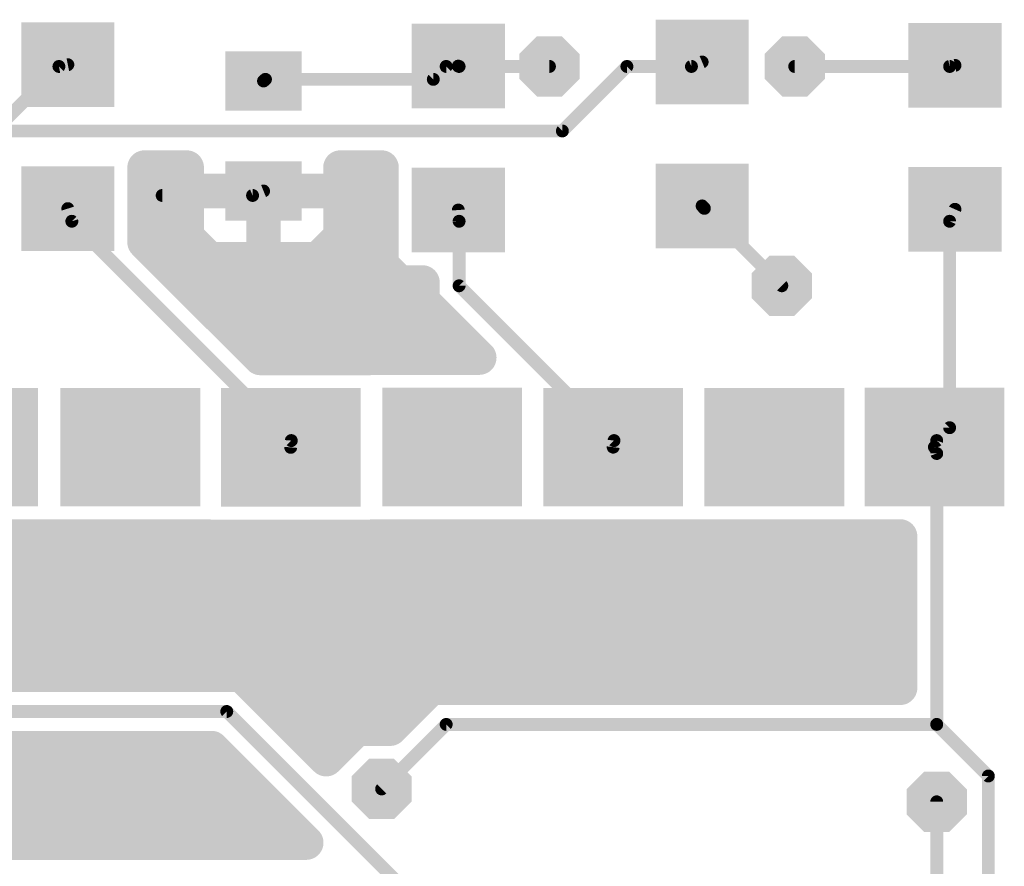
# Model space of a CAD drawing. Extents: x 0.3 to 47.5, y 0.3 to 27.7.
# Tile 12 of 12: x 35.4 to 47, y 17.5 to 27.5. Entities that reach past the tile are written whole.
import ezdxf

# ---------------------------------------------------------------- set-up
doc = ezdxf.new("R2010")
doc.units = 0
doc.layers.add('16', color=174, linetype='CONTINUOUS')
doc.layers.add('18', color=94, linetype='CONTINUOUS')

# ---------------------------------------------------------------- blocks, each defined once
blk = doc.blocks.new('RECT')
blk.add_solid([(-0.5, -0.5), (0.5, -0.5), (-0.5, 0.5), (0.5, 0.5)])
blk = doc.blocks.new('OCTAGONV')
at = {"const_width": 0.5}
blk.add_lwpolyline([(-0.25, -0.1036), (-0.25, 0.1036), (-0.1036, 0.25), (0.1036, 0.25), (0.25, 0.1036), (0.25, -0.1036), (0.1036, -0.25), (-0.1036, -0.25), (-0.25, -0.1036), (-0.25, 0.1036)], dxfattribs=at)

msp = doc.modelspace()

# ---------------------------------------------------------------- linework, layer by layer
at = {"layer": '16'}
for points, const_width in [([(43.2816, 26.9748), (43.4077, 27.0274)], 0.1524), ([(35.052, 26.2128), (35.814, 26.9748)], 0.1524), ([(35.814, 26.9748), (35.9192, 26.9955)], 0.1524), ([(40.2336, 26.8224), (40.386, 26.9748)], 0.1524), ([(40.386, 26.9748), (40.5291, 26.9788)], 0.1524), ([(40.5291, 26.9788), (40.5384, 26.9748)], 0.1524), ([(40.5384, 26.9748), (41.6052, 26.9748)], 0.1524), ([(41.7576, 26.2128), (42.5196, 26.9748)], 0.1524), ([(42.5196, 26.9748), (43.2816, 26.9748)], 0.1524), ([(44.5008, 26.9748), (46.3296, 26.9748)], 0.1524), ([(46.3296, 26.9748), (46.3927, 26.9875)], 0.1524), ([(38.2299, 26.8032), (38.2524, 26.8224)], 0.1524), ([(38.2524, 26.8224), (40.2336, 26.8224)], 0.1524), ([(35.052, 26.2128), (41.7576, 26.2128)], 0.1524), ([(36.8247, 24.8982), (36.8247, 25.781)], 0.4064), ([(36.8247, 25.781), (37.3227, 25.781)], 0.4064), ([(37.3227, 25.781), (37.3227, 25.5036)], 0.4064), ([(39.137, 25.5036), (39.137, 25.781)], 0.4064), ([(39.137, 25.781), (39.6235, 25.781)], 0.4064), ([(39.6235, 25.781), (39.6235, 24.6314)], 0.4064), ([(36.8247, 25.6032), (37.3227, 25.6032)], 0.4064), ([(39.137, 25.6032), (39.6235, 25.6032)], 0.4064), ([(37.3227, 25.5036), (38.2288, 25.5036)], 0.4064), ([(38.2288, 25.5026), (37.3227, 25.5026)], 0.4064), ([(37.3227, 25.5026), (37.3227, 24.9638)], 0.4064), ([(38.2288, 25.5036), (38.2288, 25.5026)], 0.4064), ([(38.2293, 24.696), (38.2293, 25.5021)], 0.4064), ([(38.2293, 25.5021), (38.2303, 25.5021)], 0.4064), ([(38.2303, 25.5021), (38.2303, 24.696)], 0.4064), ([(38.2309, 25.5026), (38.2309, 25.5036)], 0.4064), ([(38.2309, 25.5036), (39.137, 25.5036)], 0.4064), ([(39.137, 25.5026), (38.2309, 25.5026)], 0.4064), ([(39.137, 24.9638), (39.137, 25.5026)], 0.4064), ([(38.1, 25.4508), (38.2299, 25.5032)], 0.1524), ([(37.0332, 25.4508), (38.1, 25.4508)], 0.1524), ([(35.9664, 25.146), (35.9192, 25.2955)], 0.1524), ([(36.8247, 25.1968), (37.3227, 25.1968)], 0.4064), ([(38.2293, 25.1968), (38.2303, 25.1968)], 0.4064), ([(39.137, 25.1968), (39.6235, 25.1968)], 0.4064), ([(40.5291, 25.2788), (40.5384, 25.146)], 0.1524), ([(43.434, 25.2984), (43.4077, 25.3274)], 0.1524), ([(44.3484, 24.384), (43.434, 25.2984)], 0.1524), ([(46.3296, 25.146), (46.3927, 25.2875)], 0.1524), ([(38.5572, 22.5552), (35.9664, 25.146)], 0.1524), ([(37.3227, 24.9638), (37.5905, 24.696)], 0.4064), ([(38.8692, 24.696), (39.137, 24.9638)], 0.4064), ([(40.5384, 25.146), (40.5384, 24.384)], 0.1524), ([(46.3296, 22.7076), (46.3296, 25.146)], 0.1524), ([(38.1923, 23.5306), (36.8247, 24.8982)], 0.4064), ([(36.9325, 24.7904), (37.4961, 24.7904)], 0.4064), ([(38.2293, 24.7904), (38.2303, 24.7904)], 0.4064), ([(38.9636, 24.7904), (39.6235, 24.7904)], 0.4064), ([(37.5905, 24.696), (38.2293, 24.696)], 0.4064), ([(38.2303, 24.696), (38.8692, 24.696)], 0.4064), ([(39.6235, 24.6314), (39.8317, 24.4232)], 0.4064), ([(37.3389, 24.384), (40.1066, 24.384)], 0.4064), ([(39.8317, 24.4232), (40.1066, 24.4232)], 0.4064), ([(40.1066, 24.4232), (40.1066, 24.2051)], 0.4064), ([(40.5384, 24.384), (42.3672, 22.5552)], 0.1524), ([(40.1066, 24.2051), (40.777, 23.5348)], 0.4064), ([(37.7453, 23.9776), (40.3341, 23.9776)], 0.4064), ([(38.1517, 23.5712), (40.7405, 23.5712)], 0.4064), ([(39.4809, 23.5306), (38.1923, 23.5306)], 0.4064), ([(39.4851, 23.5348), (39.4809, 23.5306)], 0.4064), ([(40.777, 23.5348), (39.4851, 23.5348)], 0.4064), ([(46.1772, 22.5552), (46.3296, 22.7076)], 0.1524), ([(38.5507, 22.4751), (38.5572, 22.5552)], 0.1524), ([(42.3672, 22.5552), (42.3576, 22.4778)], 0.1524), ([(46.1502, 22.4788), (46.1772, 22.5552)], 0.1524), ([(46.1772, 22.4028), (46.1502, 22.4788)], 0.1524), ([(46.1772, 19.2024), (46.1772, 22.4028)], 0.1524), ([(33.8147, 21.4222), (35.7161, 21.4222)], 0.4064), ([(35.7161, 21.4222), (37.5756, 21.4222)], 0.4064), ([(37.5756, 21.4222), (37.5783, 21.4195)], 0.4064), ([(37.5783, 21.4195), (39.523, 21.4195)], 0.4064), ([(39.523, 21.4195), (39.5272, 21.4237)], 0.4064), ([(39.5272, 21.4237), (41.3837, 21.4237)], 0.4064), ([(41.3837, 21.4237), (41.3852, 21.4222)], 0.4064), ([(41.3852, 21.4222), (43.2873, 21.4222)], 0.4064), ([(43.2873, 21.4222), (43.2875, 21.422)], 0.4064), ([(43.2875, 21.422), (45.2322, 21.422)], 0.4064), ([(45.2322, 21.422), (45.2334, 21.4232)], 0.4064), ([(45.2334, 21.4232), (45.7454, 21.4232)], 0.4064), ([(45.7454, 21.4232), (45.7454, 19.6341)], 0.4064), ([(29.2191, 21.1328), (45.7454, 21.1328)], 0.4064), ([(29.2191, 20.7264), (45.7454, 20.7264)], 0.4064), ([(29.2191, 20.32), (45.7454, 20.32)], 0.4064), ([(31.8412, 19.9136), (45.7454, 19.9136)], 0.4064), ([(37.974, 19.7865), (31.9683, 19.7865)], 0.4064), ([(38.2269, 19.5336), (37.974, 19.7865)], 0.4064), ([(40.2071, 19.6341), (39.7246, 19.1515)], 0.4064), ([(40.5648, 19.6341), (40.2071, 19.6341)], 0.4064), ([(45.7454, 19.6341), (40.5648, 19.6341)], 0.4064), ([(38.9692, 18.7912), (38.2269, 19.5336)], 0.4064), ([(38.2533, 19.5072), (40.0803, 19.5072)], 0.4064), ([(31.3944, 19.3548), (37.7952, 19.3548)], 0.1524), ([(37.7952, 19.3548), (45.8724, 11.2776)], 0.1524), ([(38.6597, 19.1008), (39.2788, 19.1008)], 0.4064), ([(39.3294, 19.1515), (38.9692, 18.7912)], 0.4064), ([(39.7246, 19.1515), (39.3294, 19.1515)], 0.4064), ([(39.624, 18.4404), (40.386, 19.2024)], 0.1524), ([(40.386, 19.2024), (46.1772, 19.2024)], 0.1524), ([(46.1772, 19.2024), (46.7868, 18.5928)], 0.1524), ([(31.9683, 18.923), (37.6163, 18.923)], 0.4064), ([(37.6163, 18.923), (38.7341, 17.8053)], 0.4064), ([(31.7397, 18.6944), (37.8449, 18.6944)], 0.4064), ([(46.7868, 18.5928), (46.7868, 4.572)], 0.1524), ([(29.9973, 18.288), (38.2513, 18.288)], 0.4064), ([(46.1772, 7.7724), (46.1772, 18.288)], 0.1524), ([(33.8732, 17.8816), (38.6577, 17.8816)], 0.4064), ([(38.7341, 17.8053), (33.9495, 17.8053)], 0.4064)]:
    msp.add_lwpolyline(points, dxfattribs=dict(at, const_width=const_width))
for points, const_width in [([(43.4224, 26.9922, 1), (43.393, 27.0626)], 0.0762), ([(35.8066, 27.0122, 1), (35.8214, 26.9374)], 0.0762), ([(35.8409, 26.9479, 1), (35.7871, 27.0017)], 0.0762), ([(35.9266, 26.9581, 1), (35.9118, 27.0329)], 0.0762), ([(40.3849, 27.0129, 1), (40.3871, 26.9367)], 0.0762), ([(40.4129, 26.9479, 1), (40.3591, 27.0017)], 0.0762), ([(40.5442, 27.0138, 1), (40.514, 26.9438)], 0.0762), ([(40.5384, 27.0129, 1), (40.5384, 26.9367)], 0.0762), ([(40.5233, 26.9398, 1), (40.5535, 27.0098)], 0.0762), ([(40.5302, 26.9407, 1), (40.528, 27.0169)], 0.0762), ([(41.6052, 26.9367, 1), (41.6052, 27.0129)], 0.0762), ([(42.5196, 27.0129, 1), (42.5196, 26.9367)], 0.0762), ([(42.5465, 26.9479, 1), (42.4927, 27.0017)], 0.0762), ([(43.2669, 27.01, 1), (43.2963, 26.9396)], 0.0762), ([(43.2816, 26.9367, 1), (43.2816, 27.0129)], 0.0762), ([(44.5008, 27.0129, 1), (44.5008, 26.9367)], 0.0762), ([(46.3221, 27.0122, 1), (46.3371, 26.9374)], 0.0762), ([(46.3296, 26.9367, 1), (46.3296, 27.0129)], 0.0762), ([(46.4002, 26.9501, 1), (46.3852, 27.0249)], 0.0762), ([(38.2052, 26.8322, 1), (38.2546, 26.7742)], 0.0762), ([(38.2524, 26.8605, 1), (38.2524, 26.7843)], 0.0762), ([(38.2771, 26.7934, 1), (38.2277, 26.8514)], 0.0762), ([(40.2067, 26.8493, 1), (40.2605, 26.7955)], 0.0762), ([(40.2336, 26.7843, 1), (40.2336, 26.8605)], 0.0762), ([(41.7307, 26.2397, 1), (41.7845, 26.1859)], 0.0762), ([(41.7576, 26.1747, 1), (41.7576, 26.2509)], 0.0762), ([(36.9263, 25.781, 1), (36.7231, 25.781)], 0.2032), ([(36.8247, 25.8826, 1), (36.8247, 25.6794)], 0.2032), ([(37.4243, 25.781, 1), (37.2211, 25.781)], 0.2032), ([(37.3227, 25.6794, 1), (37.3227, 25.8826)], 0.2032), ([(39.2386, 25.781, 1), (39.0354, 25.781)], 0.2032), ([(39.137, 25.8826, 1), (39.137, 25.6794)], 0.2032), ([(39.7251, 25.781, 1), (39.5219, 25.781)], 0.2032), ([(39.6235, 25.6794, 1), (39.6235, 25.8826)], 0.2032), ([(36.8247, 25.7048, 1), (36.8247, 25.5016)], 0.2032), ([(37.3227, 25.5016, 1), (37.3227, 25.7048)], 0.2032), ([(39.137, 25.7048, 1), (39.137, 25.5016)], 0.2032), ([(39.6235, 25.5016, 1), (39.6235, 25.7048)], 0.2032), ([(37.3227, 25.6052, 1), (37.3227, 25.402)], 0.2032), ([(37.3227, 25.6042, 1), (37.3227, 25.401)], 0.2032), ([(37.4243, 25.5026, 1), (37.2211, 25.5026)], 0.2032), ([(38.3304, 25.5036, 1), (38.1272, 25.5036)], 0.2032), ([(38.3309, 25.5021, 1), (38.1277, 25.5021)], 0.2032), ([(38.2293, 25.6037, 1), (38.2293, 25.4005)], 0.2032), ([(38.3319, 25.5021, 1), (38.1287, 25.5021)], 0.2032), ([(38.3325, 25.5036, 1), (38.1293, 25.5036)], 0.2032), ([(38.2309, 25.6052, 1), (38.2309, 25.402)], 0.2032), ([(38.2309, 25.6042, 1), (38.2309, 25.401)], 0.2032), ([(38.2288, 25.402, 1), (38.2288, 25.6052)], 0.2032), ([(38.2288, 25.401, 1), (38.2288, 25.6042)], 0.2032), ([(38.2303, 25.4005, 1), (38.2303, 25.6037)], 0.2032), ([(39.2386, 25.5026, 1), (39.0354, 25.5026)], 0.2032), ([(39.137, 25.402, 1), (39.137, 25.6052)], 0.2032), ([(39.137, 25.401, 1), (39.137, 25.6042)], 0.2032), ([(37.2211, 25.5036, 1), (37.4243, 25.5036)], 0.2032), ([(38.1272, 25.5026, 1), (38.3304, 25.5026)], 0.2032), ([(38.1293, 25.5026, 1), (38.3325, 25.5026)], 0.2032), ([(38.2442, 25.4679, 1), (38.2156, 25.5385)], 0.0762), ([(39.0354, 25.5036, 1), (39.2386, 25.5036)], 0.2032), ([(37.0332, 25.4889, 1), (37.0332, 25.4127)], 0.0762), ([(38.0857, 25.4861, 1), (38.1143, 25.4155)], 0.0762), ([(38.1, 25.4127, 1), (38.1, 25.4889)], 0.0762), ([(35.9555, 25.307, 1), (35.8829, 25.284)], 0.0762), ([(36.8247, 25.2984, 1), (36.8247, 25.0952)], 0.2032), ([(37.3227, 25.0952, 1), (37.3227, 25.2984)], 0.2032), ([(38.2293, 25.2984, 1), (38.2293, 25.0952)], 0.2032), ([(38.2303, 25.0952, 1), (38.2303, 25.2984)], 0.2032), ([(39.137, 25.2984, 1), (39.137, 25.0952)], 0.2032), ([(39.6235, 25.0952, 1), (39.6235, 25.2984)], 0.2032), ([(40.5671, 25.2815, 1), (40.4911, 25.2761)], 0.0762), ([(43.4359, 25.353, 1), (43.3795, 25.3018)], 0.0762), ([(43.4609, 25.3253, 1), (43.4071, 25.2715)], 0.0762), ([(43.4058, 25.2728, 1), (43.4622, 25.324)], 0.0762), ([(46.4275, 25.272, 1), (46.3579, 25.303)], 0.0762), ([(35.9933, 25.1729, 1), (35.9395, 25.1191)], 0.0762), ([(35.9301, 25.1345, 1), (36.0027, 25.1575)], 0.0762), ([(37.3945, 25.0356, 1), (37.2509, 24.892)], 0.2032), ([(39.2088, 24.892, 1), (39.0652, 25.0356)], 0.2032), ([(40.5765, 25.146, 1), (40.5003, 25.146)], 0.0762), ([(40.5004, 25.1433, 1), (40.5764, 25.1487)], 0.0762), ([(46.3677, 25.146, 1), (46.2915, 25.146)], 0.0762), ([(46.2948, 25.1615, 1), (46.3644, 25.1305)], 0.0762), ([(36.7231, 24.8982, 1), (36.9263, 24.8982)], 0.2032), ([(36.8965, 24.97, 1), (36.7529, 24.8264)], 0.2032), ([(36.9325, 24.892, 1), (36.9325, 24.6888)], 0.2032), ([(37.2211, 24.9638, 1), (37.4243, 24.9638)], 0.2032), ([(37.4961, 24.6888, 1), (37.4961, 24.892)], 0.2032), ([(38.2293, 24.892, 1), (38.2293, 24.6888)], 0.2032), ([(38.2303, 24.6888, 1), (38.2303, 24.892)], 0.2032), ([(38.9636, 24.892, 1), (38.9636, 24.6888)], 0.2032), ([(39.0354, 24.9638, 1), (39.2386, 24.9638)], 0.2032), ([(39.6235, 24.6888, 1), (39.6235, 24.892)], 0.2032), ([(37.5905, 24.7976, 1), (37.5905, 24.5944)], 0.2032), ([(38.2303, 24.7976, 1), (38.2303, 24.5944)], 0.2032), ([(38.2293, 24.5944, 1), (38.2293, 24.7976)], 0.2032), ([(38.8692, 24.5944, 1), (38.8692, 24.7976)], 0.2032), ([(37.5187, 24.6242, 1), (37.6623, 24.7678)], 0.2032), ([(38.1277, 24.696, 1), (38.3309, 24.696)], 0.2032), ([(38.1287, 24.696, 1), (38.3319, 24.696)], 0.2032), ([(38.7974, 24.7678, 1), (38.941, 24.6242)], 0.2032), ([(39.6953, 24.7032, 1), (39.5517, 24.5596)], 0.2032), ([(39.5219, 24.6314, 1), (39.7251, 24.6314)], 0.2032), ([(37.3389, 24.4856, 1), (37.3389, 24.2824)], 0.2032), ([(39.8317, 24.5248, 1), (39.8317, 24.3216)], 0.2032), ([(39.7599, 24.3514, 1), (39.9035, 24.495)], 0.2032), ([(40.2082, 24.4232, 1), (40.005, 24.4232)], 0.2032), ([(40.1066, 24.3216, 1), (40.1066, 24.5248)], 0.2032), ([(40.1066, 24.2824, 1), (40.1066, 24.4856)], 0.2032), ([(40.5003, 24.384, 1), (40.5765, 24.384)], 0.0762), ([(40.5653, 24.4109, 1), (40.5115, 24.3571)], 0.0762), ([(44.3215, 24.3571, 1), (44.3753, 24.4109)], 0.0762), ([(40.005, 24.2051, 1), (40.2082, 24.2051)], 0.2032), ([(40.1784, 24.2769, 1), (40.0348, 24.1333)], 0.2032), ([(37.7453, 24.0792, 1), (37.7453, 23.876)], 0.2032), ([(40.3341, 23.876, 1), (40.3341, 24.0792)], 0.2032), ([(38.1517, 23.6728, 1), (38.1517, 23.4696)], 0.2032), ([(38.1923, 23.6322, 1), (38.1923, 23.429)], 0.2032), ([(39.4851, 23.6364, 1), (39.4851, 23.4332)], 0.2032), ([(39.5569, 23.463, 1), (39.4133, 23.6066)], 0.2032), ([(39.4809, 23.429, 1), (39.4809, 23.6322)], 0.2032), ([(40.7405, 23.4696, 1), (40.7405, 23.6728)], 0.2032), ([(40.777, 23.4332, 1), (40.777, 23.6364)], 0.2032), ([(38.1205, 23.4588, 1), (38.2641, 23.6024)], 0.2032), ([(39.4091, 23.6024, 1), (39.5527, 23.4588)], 0.2032), ([(40.7052, 23.463, 1), (40.8488, 23.6066)], 0.2032), ([(46.2915, 22.7076, 1), (46.3677, 22.7076)], 0.0762), ([(46.3565, 22.6807, 1), (46.3027, 22.7345)], 0.0762), ([(38.5952, 22.5521, 1), (38.5192, 22.5583)], 0.0762), ([(38.5303, 22.5283, 1), (38.5841, 22.5821)], 0.0762), ([(42.405, 22.5505, 1), (42.3294, 22.5599)], 0.0762), ([(42.3403, 22.5283, 1), (42.3941, 22.5821)], 0.0762), ([(46.1861, 22.4916, 1), (46.1143, 22.466)], 0.0762), ([(46.1503, 22.5821, 1), (46.2041, 22.5283)], 0.0762), ([(46.2131, 22.5425, 1), (46.1413, 22.5679)], 0.0762), ([(38.5127, 22.4782, 1), (38.5887, 22.472)], 0.0762), ([(42.3198, 22.4825, 1), (42.3954, 22.4731)], 0.0762), ([(46.1143, 22.4915, 1), (46.1861, 22.4661)], 0.0762), ([(46.2153, 22.4028, 1), (46.1391, 22.4028)], 0.0762), ([(46.1413, 22.39, 1), (46.2131, 22.4156)], 0.0762), ([(35.7161, 21.5238, 1), (35.7161, 21.3206)], 0.2032), ([(35.7161, 21.3206, 1), (35.7161, 21.5238)], 0.2032), ([(37.6474, 21.494, 1), (37.5038, 21.3504)], 0.2032), ([(37.5783, 21.5211, 1), (37.5783, 21.3179)], 0.2032), ([(37.5756, 21.3206, 1), (37.5756, 21.5238)], 0.2032), ([(39.5272, 21.5253, 1), (39.5272, 21.3221)], 0.2032), ([(39.599, 21.3519, 1), (39.4554, 21.4955)], 0.2032), ([(39.523, 21.3179, 1), (39.523, 21.5211)], 0.2032), ([(41.4555, 21.4955, 1), (41.3119, 21.3519)], 0.2032), ([(41.3852, 21.5238, 1), (41.3852, 21.3206)], 0.2032), ([(41.3837, 21.3221, 1), (41.3837, 21.5253)], 0.2032), ([(43.3591, 21.494, 1), (43.2155, 21.3504)], 0.2032), ([(43.2875, 21.5236, 1), (43.2875, 21.3204)], 0.2032), ([(43.2873, 21.3206, 1), (43.2873, 21.5238)], 0.2032), ([(45.2334, 21.5248, 1), (45.2334, 21.3216)], 0.2032), ([(45.3052, 21.3514, 1), (45.1616, 21.495)], 0.2032), ([(45.2322, 21.3204, 1), (45.2322, 21.5236)], 0.2032), ([(45.847, 21.4232, 1), (45.6438, 21.4232)], 0.2032), ([(45.7454, 21.3216, 1), (45.7454, 21.5248)], 0.2032), ([(37.5065, 21.3477, 1), (37.6501, 21.4913)], 0.2032), ([(39.4512, 21.4913, 1), (39.5948, 21.3477)], 0.2032), ([(41.3134, 21.3504, 1), (41.457, 21.494)], 0.2032), ([(43.2157, 21.3502, 1), (43.3593, 21.4938)], 0.2032), ([(45.1604, 21.4938, 1), (45.304, 21.3502)], 0.2032), ([(45.7454, 21.0312, 1), (45.7454, 21.2344)], 0.2032), ([(45.7454, 20.6248, 1), (45.7454, 20.828)], 0.2032), ([(45.7454, 20.2184, 1), (45.7454, 20.4216)], 0.2032), ([(45.7454, 19.812, 1), (45.7454, 20.0152)], 0.2032), ([(38.0458, 19.8583, 1), (37.9022, 19.7147)], 0.2032), ([(37.974, 19.6849, 1), (37.974, 19.8881)], 0.2032), ([(40.2071, 19.7357, 1), (40.2071, 19.5325)], 0.2032), ([(40.2789, 19.5623, 1), (40.1353, 19.7059)], 0.2032), ([(40.5648, 19.7357, 1), (40.5648, 19.5325)], 0.2032), ([(40.5648, 19.5325, 1), (40.5648, 19.7357)], 0.2032), ([(45.7454, 19.5325, 1), (45.7454, 19.7357)], 0.2032), ([(38.2987, 19.6054, 1), (38.1551, 19.4618)], 0.2032), ([(38.2533, 19.6088, 1), (38.2533, 19.4056)], 0.2032), ([(38.1551, 19.4618, 1), (38.2987, 19.6054)], 0.2032), ([(40.0803, 19.4056, 1), (40.0803, 19.6088)], 0.2032), ([(45.6438, 19.6341, 1), (45.847, 19.6341)], 0.2032), ([(37.8221, 19.3817, 1), (37.7683, 19.3279)], 0.0762), ([(37.7952, 19.3167, 1), (37.7952, 19.3929)], 0.0762), ([(38.6597, 19.2024, 1), (38.6597, 18.9992)], 0.2032), ([(39.3294, 19.2531, 1), (39.3294, 19.0499)], 0.2032), ([(39.4013, 19.0797, 1), (39.2575, 19.2233)], 0.2032), ([(39.2788, 18.9992, 1), (39.2788, 19.2024)], 0.2032), ([(39.6528, 19.2233, 1), (39.7964, 19.0797)], 0.2032), ([(39.7246, 19.0499, 1), (39.7246, 19.2531)], 0.2032), ([(40.386, 19.2405, 1), (40.386, 19.1643)], 0.0762), ([(40.4129, 19.1755, 1), (40.3591, 19.2293)], 0.0762), ([(46.1391, 19.2024, 1), (46.2153, 19.2024)], 0.0762), ([(46.2041, 19.2293, 1), (46.1503, 19.1755)], 0.0762), ([(46.1772, 19.1643, 1), (46.1772, 19.2405)], 0.0762), ([(37.6881, 18.9948, 1), (37.5445, 18.8512)], 0.2032), ([(37.6163, 18.8214, 1), (37.6163, 19.0246)], 0.2032), ([(38.8973, 18.863, 1), (39.0411, 18.7194)], 0.2032), ([(38.8974, 18.7194, 1), (39.041, 18.863)], 0.2032), ([(37.8449, 18.5928, 1), (37.8449, 18.796)], 0.2032), ([(46.8249, 18.5928, 1), (46.7487, 18.5928)], 0.0762), ([(46.7599, 18.5659, 1), (46.8137, 18.6197)], 0.0762), ([(38.2513, 18.1864, 1), (38.2513, 18.3896)], 0.2032), ([(39.5971, 18.4673, 1), (39.6509, 18.4135)], 0.0762), ([(46.2153, 18.288, 1), (46.1391, 18.288)], 0.0762), ([(38.6577, 17.78, 1), (38.6577, 17.9832)], 0.2032), ([(38.6623, 17.7335, 1), (38.8059, 17.8771)], 0.2032), ([(38.7341, 17.7037, 1), (38.7341, 17.9069)], 0.2032)]:
    msp.add_lwpolyline(points, format="xyb", dxfattribs=dict(at, const_width=const_width))

# ---------------------------------------------------------------- block references
at = {"layer": '16', "yscale": 1.1}
for p, rotation in [((35.9192, 26.9955), 270), ((40.5291, 26.9788), 270), ((43.4077, 27.0274), 90), ((46.3927, 26.9875), 90), ((43.4077, 25.3274), 90), ((35.9192, 25.2955), 270), ((40.5291, 25.2788), 270), ((46.3927, 25.2875), 90)]:
    msp.add_blockref('RECT', p, dxfattribs=dict(at, rotation=rotation))
at = {"layer": '16'}
for p, xscale, yscale, rotation in [((38.2299, 26.8032), 0.7, 0.9, 270), ((38.2299, 25.5032), 0.7, 0.9, 270), ((34.7438, 22.4778), 1.4, 1.65, 90), ((36.6565, 22.4778), 1.4, 1.65, 90), ((38.5507, 22.4751), 1.4, 1.65, 90), ((40.4575, 22.4793), 1.4, 1.65, 90), ((42.3576, 22.4778), 1.4, 1.65, 90), ((44.2599, 22.4776), 1.4, 1.65, 90), ((46.1502, 22.4788), 1.4, 1.65, 90)]:
    msp.add_blockref('RECT', p, dxfattribs=dict(at, xscale=xscale, yscale=yscale, rotation=rotation))
at = {"layer": '18', "xscale": 0.7112, "yscale": 0.7112}
for p in [(41.6052, 26.9748), (44.5008, 26.9748), (37.0332, 25.4508), (44.3484, 24.384), (39.624, 18.4404), (46.1772, 18.288)]:
    msp.add_blockref('OCTAGONV', p, dxfattribs=at)

doc.saveas('drawing.dxf')
